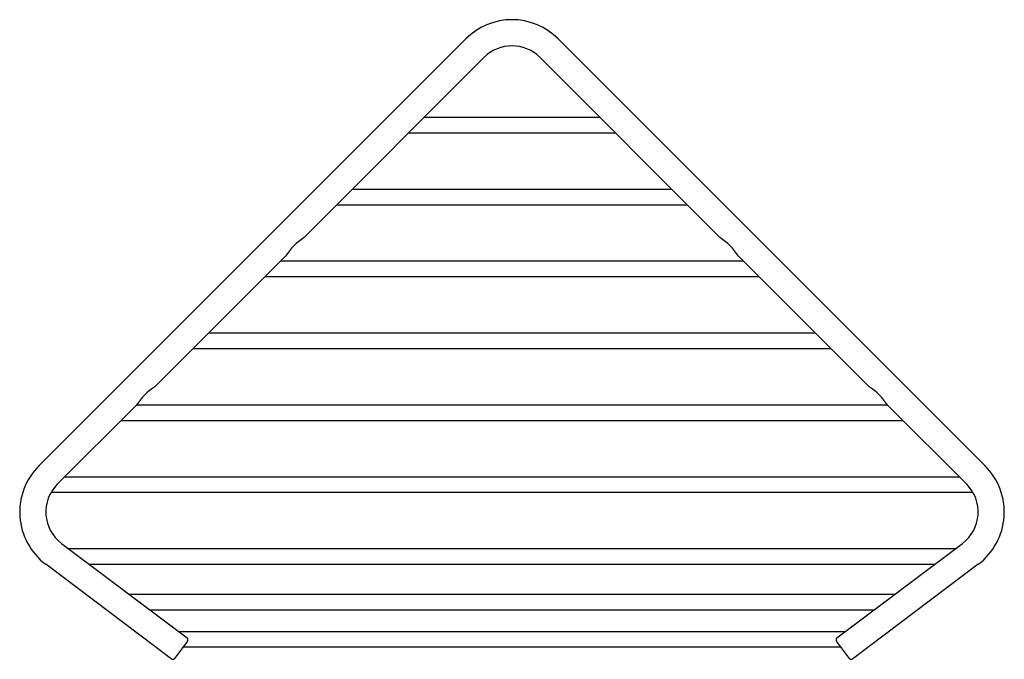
# Model space of a CAD drawing. Header units: millimetres. Extents: x 3936.711 to 3936.937, y 1958.744 to 1958.89.
import ezdxf

# ---------------------------------------------------------------- set-up
doc = ezdxf.new("R2010")
doc.units = ezdxf.units.MM
doc.layers.add('SANINDUSA', color=3, linetype='Continuous')

msp = doc.modelspace()

# ---------------------------------------------------------------- linework, layer by layer
at = {"layer": 'SANINDUSA'}
for p, q in [((3936.771260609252, 1958.84410981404), (3936.813161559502, 1958.886010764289)), ((3936.834374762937, 1958.886010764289), (3936.932374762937, 1958.788010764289)), ((3936.817404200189, 1958.881768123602), (3936.776045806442, 1958.840409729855)), ((3936.871490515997, 1958.840409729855), (3936.83013212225, 1958.881768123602)), ((3936.805589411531, 1958.867945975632), (3936.803582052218, 1958.867945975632)), ((3936.841946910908, 1958.867945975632), (3936.805589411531, 1958.867945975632)), ((3936.84395427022, 1958.867945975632), (3936.841946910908, 1958.867945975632)), ((3936.800082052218, 1958.864445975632), (3936.805589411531, 1958.864445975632)), ((3936.805589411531, 1958.864445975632), (3936.841946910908, 1958.864445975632)), ((3936.841946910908, 1958.864445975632), (3936.847454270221, 1958.864445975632)), ((3936.789089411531, 1958.851445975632), (3936.787082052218, 1958.851445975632)), ((3936.858446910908, 1958.851445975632), (3936.789089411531, 1958.851445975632)), ((3936.860454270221, 1958.851445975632), (3936.858446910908, 1958.851445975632)), ((3936.783582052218, 1958.847945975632), (3936.789089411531, 1958.847945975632)), ((3936.789089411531, 1958.847945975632), (3936.858446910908, 1958.847945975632)), ((3936.858446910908, 1958.847945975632), (3936.86395427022, 1958.847945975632)), ((3936.768088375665, 1958.840937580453), (3936.771260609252, 1958.84410981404)), ((3936.736965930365, 1958.809815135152), (3936.768088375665, 1958.840937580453)), ((3936.77178845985, 1958.836152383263), (3936.741751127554, 1958.806115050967)), ((3936.772589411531, 1958.834945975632), (3936.770582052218, 1958.834945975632)), ((3936.874946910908, 1958.834945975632), (3936.772589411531, 1958.834945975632)), ((3936.876954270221, 1958.834945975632), (3936.874946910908, 1958.834945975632)), ((3936.905785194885, 1958.806115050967), (3936.875747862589, 1958.836152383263)), ((3936.767082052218, 1958.831445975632), (3936.772589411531, 1958.831445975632)), ((3936.772589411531, 1958.831445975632), (3936.874946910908, 1958.831445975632)), ((3936.874946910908, 1958.831445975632), (3936.880454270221, 1958.831445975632)), ((3936.756089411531, 1958.818445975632), (3936.754082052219, 1958.818445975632)), ((3936.891446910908, 1958.818445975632), (3936.756089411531, 1958.818445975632)), ((3936.89345427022, 1958.818445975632), (3936.891446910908, 1958.818445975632)), ((3936.750582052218, 1958.814945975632), (3936.756089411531, 1958.814945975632)), ((3936.756089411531, 1958.814945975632), (3936.891446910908, 1958.814945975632)), ((3936.891446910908, 1958.814945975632), (3936.896954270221, 1958.814945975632)), ((3936.733793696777, 1958.806642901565), (3936.736965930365, 1958.809815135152)), ((3936.715161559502, 1958.788010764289), (3936.733793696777, 1958.806642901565)), ((3936.737493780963, 1958.801857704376), (3936.719404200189, 1958.783768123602)), ((3936.739589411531, 1958.801945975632), (3936.737582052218, 1958.801945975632)), ((3936.907946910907, 1958.801945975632), (3936.739589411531, 1958.801945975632)), ((3936.909954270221, 1958.801945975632), (3936.907946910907, 1958.801945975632)), ((3936.92813212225, 1958.783768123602), (3936.910042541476, 1958.801857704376)), ((3936.734082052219, 1958.798445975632), (3936.739589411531, 1958.798445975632)), ((3936.739589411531, 1958.798445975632), (3936.907946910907, 1958.798445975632)), ((3936.907946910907, 1958.798445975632), (3936.91345427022, 1958.798445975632)), ((3936.723549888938, 1958.785445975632), (3936.721082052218, 1958.785445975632)), ((3936.923986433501, 1958.785445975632), (3936.723549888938, 1958.785445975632)), ((3936.92645427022, 1958.785445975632), (3936.923986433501, 1958.785445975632)), ((3936.717998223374, 1958.781945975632), (3936.723549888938, 1958.781945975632)), ((3936.723549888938, 1958.781945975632), (3936.923986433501, 1958.781945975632)), ((3936.923986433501, 1958.781945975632), (3936.929538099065, 1958.781945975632)), ((3936.720351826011, 1958.770216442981), (3936.749174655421, 1958.748496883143)), ((3936.898361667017, 1958.748496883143), (3936.927184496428, 1958.770216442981)), ((3936.727375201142, 1958.768945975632), (3936.722037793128, 1958.768945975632)), ((3936.920161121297, 1958.768945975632), (3936.727375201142, 1958.768945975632)), ((3936.925498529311, 1958.768945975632), (3936.920161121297, 1958.768945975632)), ((3936.745563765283, 1958.743705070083), (3936.716740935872, 1958.765424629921)), ((3936.726682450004, 1958.765445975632), (3936.727375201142, 1958.765445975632)), ((3936.727375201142, 1958.765445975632), (3936.920161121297, 1958.765445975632)), ((3936.930795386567, 1958.765424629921), (3936.901972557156, 1958.743705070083)), ((3936.920161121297, 1958.765445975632), (3936.920853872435, 1958.765445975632)), ((3936.741309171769, 1958.758445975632), (3936.735971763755, 1958.758445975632)), ((3936.90622715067, 1958.758445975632), (3936.741309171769, 1958.758445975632)), ((3936.911564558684, 1958.758445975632), (3936.90622715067, 1958.758445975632)), ((3936.740616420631, 1958.754945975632), (3936.741309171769, 1958.754945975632)), ((3936.741309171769, 1958.754945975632), (3936.90622715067, 1958.754945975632)), ((3936.90622715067, 1958.754945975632), (3936.906919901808, 1958.754945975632)), ((3936.752589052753, 1958.749945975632), (3936.747251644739, 1958.749945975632)), ((3936.894947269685, 1958.749945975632), (3936.752589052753, 1958.749945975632)), ((3936.9002846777, 1958.749945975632), (3936.894947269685, 1958.749945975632)), ((3936.749273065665, 1958.747796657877), (3936.746263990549, 1958.743803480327)), ((3936.90127233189, 1958.743803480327), (3936.898263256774, 1958.747796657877)), ((3936.748255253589, 1958.746445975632), (3936.752589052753, 1958.746445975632)), ((3936.752589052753, 1958.746445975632), (3936.894947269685, 1958.746445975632)), ((3936.894947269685, 1958.746445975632), (3936.89928106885, 1958.746445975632))]:
    msp.add_line(p, q, dxfattribs=at)
for centre, radius, start, end in [((3936.82376816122, 1958.875404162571), 0.01499999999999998, 45, 135), ((3936.82376816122, 1958.875404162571), 0.008999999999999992, 45, 135), ((3936.783863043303, 1958.828335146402), 0.01438418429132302, 122.9195264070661, 147.0804736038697), ((3936.863673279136, 1958.828335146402), 0.01438418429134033, 32.91952639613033, 57.0804735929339), ((3936.749568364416, 1958.794040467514), 0.01438418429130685, 122.9195264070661, 147.0804736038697), ((3936.897967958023, 1958.794040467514), 0.01438418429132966, 32.91952639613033, 57.0804735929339), ((3936.72576816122, 1958.777404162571), 0.01500000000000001, 135, 233.0000000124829), ((3936.921768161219, 1958.777404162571), 0.01500000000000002, 306.9999999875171, 45), ((3936.72576816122, 1958.777404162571), 0.009000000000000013, 135, 233.0000000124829), ((3936.921768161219, 1958.777404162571), 0.009000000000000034, 306.9999999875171, 45), ((3936.74887374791, 1958.748097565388), 0.0005000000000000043, 322.9999999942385, 53.00000001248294), ((3936.898662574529, 1958.748097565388), 0.0005000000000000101, 126.9999999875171, 217.0000000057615), ((3936.745864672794, 1958.744104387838), 0.0004999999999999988, 233.0000000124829, 322.9999999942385), ((3936.901671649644, 1958.744104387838), 0.0005000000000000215, 217.0000000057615, 306.9999999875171)]:
    msp.add_arc(centre, radius, start, end, dxfattribs=at)

doc.saveas('drawing.dxf')
